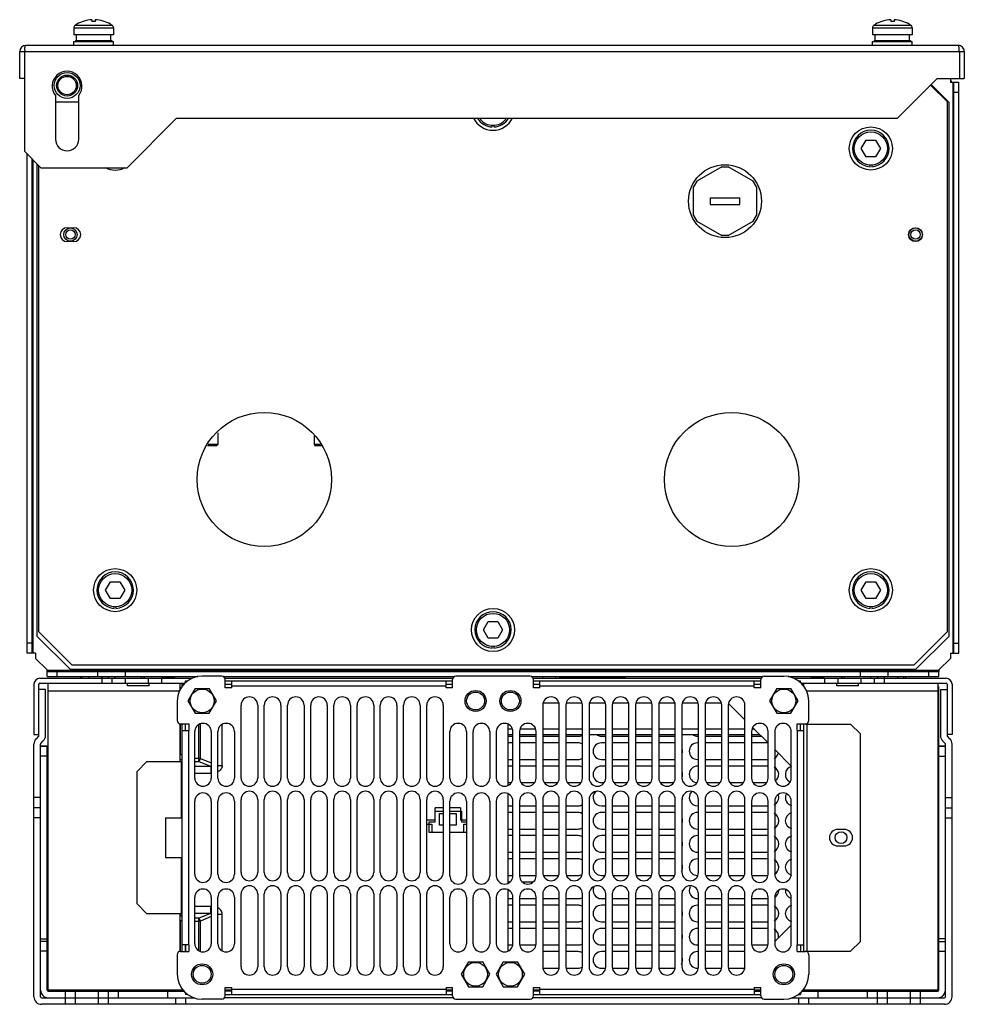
# Model space of a CAD drawing. Header units: millimetres. Extents: x 40 to 325, y 101 to 398.
import ezdxf

# ---------------------------------------------------------------- set-up
doc = ezdxf.new("R2010")
doc.units = ezdxf.units.MM
doc.header["$LTSCALE"] = 32.711303
doc.layers.get('0').update_dxf_attribs({"linetype": 'CONTINUOUS'})

msp = doc.modelspace()

# ---------------------------------------------------------------- linework, layer by layer
at = {"color": 7, "linetype": 'Continuous'}
for p, q in [((55.82, 395.47), (55.82, 393.39)), ((55.82, 395.47), (67.82, 395.47)), ((56.26, 396.3), (67.37, 396.3)), ((56.7, 396.58), (56.73, 396.58)), ((61.32, 397.96), (61.32, 397.38)), ((62.31, 397.96), (62.31, 397.38)), ((66.9, 396.58), (66.94, 396.58)), ((67.82, 395.47), (67.82, 393.39)), ((296.82, 395.47), (296.82, 393.39)), ((296.82, 395.47), (308.82, 395.47)), ((297.26, 396.3), (308.37, 396.3)), ((297.7, 396.58), (297.73, 396.58)), ((302.32, 397.96), (302.32, 397.38)), ((303.31, 397.96), (303.31, 397.38)), ((307.9, 396.58), (307.94, 396.58)), ((308.82, 395.47), (308.82, 393.39)), ((67.82, 393.39), (55.82, 393.39)), ((56.62, 391.69), (56.62, 393.39)), ((67.01, 391.69), (67.01, 393.39)), ((308.82, 393.39), (296.82, 393.39)), ((297.62, 391.69), (297.62, 393.39)), ((308.01, 391.69), (308.01, 393.39)), ((322.72, 390.19), (41.32, 390.19)), ((55.82, 390.19), (55.82, 391.39)), ((55.82, 391.39), (67.82, 391.39)), ((56.32, 391.69), (56.32, 391.39)), ((56.32, 391.69), (67.32, 391.69)), ((67.32, 391.69), (67.32, 391.39)), ((67.82, 390.19), (67.82, 391.39)), ((296.82, 390.19), (296.82, 391.39)), ((296.82, 391.39), (308.82, 391.39)), ((297.32, 391.69), (297.32, 391.39)), ((297.32, 391.69), (308.32, 391.69)), ((308.32, 391.69), (308.32, 391.39)), ((308.82, 390.19), (308.82, 391.39)), ((39.52, 380.19), (39.52, 388.39)), ((39.52, 388.39), (324.52, 388.39)), ((41.02, 358.19), (41.02, 388.39)), ((323.02, 388.39), (323.02, 380.19)), ((324.52, 388.39), (324.52, 380.19)), ((41.02, 380.19), (39.52, 380.19)), ((304.32, 368.19), (316.32, 380.19)), ((319.32, 373.29), (314.37, 378.24)), ((319.82, 373.09), (314.52, 378.39)), ((316.32, 380.19), (324.52, 380.19)), ((320.32, 380.19), (320.32, 379.09)), ((320.32, 379.09), (322.82, 379.09)), ((321.02, 379.09), (321.02, 206.79)), ((321.32, 206.79), (321.32, 379.09)), ((322.82, 206.79), (322.82, 379.09)), ((50.32, 375.06), (50.32, 361.89)), ((57.32, 361.89), (57.32, 375.06)), ((321.32, 376.09), (322.82, 376.09)), ((57.32, 373.09), (50.32, 373.09)), ((319.32, 373.29), (319.32, 213.19)), ((319.82, 373.09), (319.82, 211.79)), ((71.82, 353.19), (86.82, 368.19)), ((86.82, 368.19), (304.32, 368.19)), ((182.07, 365.6), (182.07, 366.1)), ((182.57, 366.1), (182.57, 365.6)), ((293.43, 359.09), (294.87, 361.59)), ((294.87, 361.59), (297.76, 361.59)), ((297.76, 361.59), (299.2, 359.09)), ((41.02, 358.19), (46.02, 353.19)), ((41.82, 206.79), (41.82, 357.39)), ((294.87, 356.59), (293.43, 359.09)), ((299.2, 359.09), (297.76, 356.59)), ((43.32, 206.79), (43.32, 355.89)), ((43.62, 206.79), (43.62, 355.59)), ((44.82, 211.79), (44.82, 354.39)), ((45.32, 213.19), (45.32, 353.89)), ((297.76, 356.59), (294.87, 356.59)), ((296.07, 353.6), (296.07, 354.1)), ((296.57, 354.1), (296.57, 353.6)), ((71.82, 353.19), (46.02, 353.19)), ((251.34, 353.59), (243.8, 349.24)), ((251.34, 353.59), (253.3, 353.59)), ((260.84, 349.24), (253.3, 353.59)), ((243.8, 349.24), (242.82, 347.54)), ((261.82, 347.54), (260.84, 349.24)), ((242.82, 338.84), (242.82, 347.54)), ((261.82, 347.54), (261.82, 338.84)), ((247.85, 344.19), (247.85, 342.19)), ((247.85, 344.19), (256.79, 344.19)), ((247.85, 342.19), (256.79, 342.19)), ((256.79, 342.19), (256.79, 344.19)), ((242.82, 338.84), (243.8, 337.14)), ((260.84, 337.14), (261.82, 338.84)), ((243.8, 337.14), (251.34, 332.79)), ((253.3, 332.79), (260.84, 337.14)), ((53.82, 335.19), (55.82, 335.19)), ((55.82, 330.99), (53.82, 330.99)), ((253.3, 332.79), (251.34, 332.79)), ((99.32, 273.24), (99.32, 269.77)), ((128.32, 272.35), (128.32, 269.77)), ((98.94, 269.39), (96.18, 269.39)), ((99.32, 269.77), (96.35, 269.77)), ((99.32, 269.77), (98.94, 269.39)), ((128.32, 269.77), (128.7, 269.39)), ((130.28, 269.77), (128.32, 269.77)), ((130.45, 269.39), (128.7, 269.39)), ((65.43, 225.79), (66.87, 228.29)), ((66.87, 228.29), (69.76, 228.29)), ((69.76, 228.29), (71.2, 225.79)), ((293.43, 225.79), (294.87, 228.29)), ((294.87, 228.29), (297.76, 228.29)), ((297.76, 228.29), (299.2, 225.79)), ((66.87, 223.29), (65.43, 225.79)), ((69.76, 223.29), (66.87, 223.29)), ((71.2, 225.79), (69.76, 223.29)), ((294.87, 223.29), (293.43, 225.79)), ((297.76, 223.29), (294.87, 223.29)), ((299.2, 225.79), (297.76, 223.29)), ((68.07, 220.3), (68.07, 220.8)), ((68.57, 220.8), (68.57, 220.3)), ((296.07, 220.3), (296.07, 220.8)), ((296.57, 220.8), (296.57, 220.3)), ((179.43, 213.79), (180.87, 216.29)), ((180.87, 216.29), (183.76, 216.29)), ((183.76, 216.29), (185.2, 213.79)), ((44.82, 211.79), (54.82, 201.79)), ((45.32, 213.19), (55.32, 203.19)), ((180.87, 211.29), (179.43, 213.79)), ((183.76, 211.29), (180.87, 211.29)), ((185.2, 213.79), (183.76, 211.29)), ((309.32, 203.19), (319.32, 213.19)), ((309.82, 201.79), (319.82, 211.79)), ((43.32, 209.79), (41.82, 209.79)), ((182.07, 208.3), (182.07, 208.8)), ((182.57, 208.8), (182.57, 208.3)), ((321.32, 209.79), (322.82, 209.79)), ((44.32, 206.79), (41.82, 206.79)), ((44.32, 206.79), (44.32, 205.19)), ((44.32, 205.19), (47.82, 201.69)), ((316.82, 201.69), (320.32, 205.19)), ((320.32, 206.79), (322.82, 206.79)), ((320.32, 206.79), (320.32, 205.19)), ((309.32, 203.19), (55.32, 203.19)), ((45.62, 199.19), (91.57, 199.19)), ((47.82, 199.69), (47.82, 201.69)), ((316.82, 201.49), (47.82, 201.49)), ((47.82, 201.19), (316.82, 201.19)), ((47.82, 199.69), (93.22, 199.69)), ((50.82, 199.69), (50.82, 201.19)), ((309.82, 201.79), (54.82, 201.79)), ((57.82, 199.69), (57.82, 199.19)), ((58.41, 199.19), (58.23, 199.69)), ((60.32, 199.69), (60.32, 199.19)), ((63.12, 199.69), (63.12, 201.19)), ((64.32, 199.69), (64.32, 197.69)), ((66.23, 199.19), (66.41, 199.69)), ((67.32, 199.19), (67.32, 197.69)), ((68.41, 199.19), (68.23, 199.69)), ((71.32, 199.19), (71.32, 197.69)), ((71.42, 199.69), (71.42, 201.19)), ((76.23, 199.19), (76.41, 199.69)), ((76.81, 199.69), (77.26, 199.19)), ((78.32, 199.19), (78.32, 197.69)), ((86.32, 199.29), (82.32, 199.29)), ((82.32, 199.19), (82.32, 197.69)), ((86.32, 199.23), (86.32, 199.69)), ((100.5, 199.84), (94.57, 199.84)), ((100.86, 199.69), (170.78, 199.69)), ((101.5, 199.19), (170.14, 199.19)), ((193.5, 199.84), (171.14, 199.84)), ((193.86, 199.69), (263.78, 199.69)), ((194.5, 199.19), (263.14, 199.19)), ((197.23, 199.19), (197.41, 199.69)), ((201.23, 199.19), (201.41, 199.69)), ((202.32, 199.69), (202.32, 199.23)), ((222.32, 199.29), (202.32, 199.29)), ((222.32, 199.23), (222.32, 199.69)), ((264.14, 199.84), (270.07, 199.84)), ((271.42, 199.69), (316.82, 199.69)), ((273.07, 199.19), (319.02, 199.19)), ((278.32, 199.69), (278.32, 199.23)), ((282.32, 199.29), (278.32, 199.29)), ((282.32, 199.19), (282.32, 197.69)), ((286.32, 199.19), (286.32, 197.69)), ((287.83, 199.69), (287.37, 199.19)), ((288.41, 199.19), (288.23, 199.69)), ((293.22, 199.69), (293.22, 201.19)), ((293.32, 199.19), (293.32, 197.69)), ((296.23, 199.19), (296.41, 199.69)), ((297.32, 199.19), (297.32, 197.69)), ((298.41, 199.19), (298.23, 199.69)), ((300.32, 199.69), (300.32, 197.69)), ((301.52, 199.69), (301.52, 201.19)), ((304.32, 199.69), (304.32, 199.19)), ((306.23, 199.19), (306.41, 199.69)), ((306.82, 199.69), (306.82, 199.19)), ((313.82, 199.69), (313.82, 201.19)), ((316.82, 201.69), (316.82, 201.23)), ((316.82, 199.69), (316.82, 201.19)), ((43.82, 197.39), (43.82, 182.19)), ((45.32, 181.91), (45.32, 197.39)), ((45.62, 197.69), (89.31, 197.69)), ((48.12, 104.79), (48.12, 197.69)), ((72.02, 196.94), (72.02, 197.69)), ((78.62, 196.94), (72.02, 196.94)), ((78.62, 196.94), (78.62, 197.69)), ((87.82, 197.69), (87.82, 195.69)), ((88.52, 196.77), (88.52, 197.39)), ((89.02, 197.39), (88.52, 197.39)), ((89.52, 197.88), (89.52, 198.39)), ((89.52, 198.39), (90.18, 198.39)), ((101.5, 196.34), (101.5, 198.84)), ((101.5, 198.39), (170.14, 198.39)), ((101.5, 197.39), (103.5, 197.39)), ((103.5, 196.34), (101.5, 196.34)), ((103.5, 196.34), (103.5, 198.39)), ((103.5, 196.89), (168.14, 196.89)), ((168.14, 196.34), (168.14, 198.39)), ((168.14, 197.39), (170.14, 197.39)), ((170.14, 196.34), (168.14, 196.34)), ((170.14, 196.34), (170.14, 198.84)), ((194.5, 196.34), (194.5, 198.84)), ((194.5, 198.39), (263.14, 198.39)), ((194.5, 197.39), (196.5, 197.39)), ((196.5, 196.34), (194.5, 196.34)), ((196.5, 196.34), (196.5, 198.39)), ((196.5, 196.89), (261.14, 196.89)), ((261.14, 196.34), (261.14, 198.39)), ((261.14, 197.39), (263.14, 197.39)), ((263.14, 196.34), (261.14, 196.34)), ((263.14, 196.34), (263.14, 198.84)), ((274.46, 198.39), (275.12, 198.39)), ((275.12, 197.88), (275.12, 198.39)), ((275.32, 197.69), (319.02, 197.69)), ((275.61, 197.39), (276.12, 197.39)), ((276.12, 196.77), (276.12, 197.39)), ((286.02, 196.94), (286.02, 197.69)), ((292.62, 196.94), (286.02, 196.94)), ((292.62, 196.94), (292.62, 197.69)), ((316.52, 197.69), (316.52, 104.83)), ((316.52, 196.69), (316.73, 196.69)), ((316.73, 196.69), (316.73, 178.79)), ((319.32, 197.39), (319.32, 181.91)), ((320.82, 197.39), (320.82, 182.19)), ((47.32, 195.79), (45.32, 195.79)), ((47.32, 181.91), (47.32, 195.79)), ((48.12, 195.39), (87.73, 195.39)), ((92.41, 196.08), (90.26, 192.34)), ((92.41, 196.08), (96.72, 196.08)), ((98.88, 192.34), (96.72, 196.08)), ((267.91, 196.08), (265.76, 192.34)), ((267.91, 196.08), (272.22, 196.08)), ((274.38, 192.34), (272.22, 196.08)), ((276.91, 195.39), (316.52, 195.39)), ((317.32, 195.79), (319.32, 195.79)), ((317.32, 195.79), (317.32, 181.91)), ((87.07, 192.34), (87.07, 186.41)), ((90.26, 192.34), (92.41, 188.61)), ((96.72, 188.61), (98.88, 192.34)), ((106.32, 169.09), (106.32, 191.09)), ((111.32, 191.09), (111.32, 169.09)), ((113.32, 169.09), (113.32, 191.09)), ((118.32, 191.09), (118.32, 169.09)), ((120.32, 169.09), (120.32, 191.09)), ((125.32, 191.09), (125.32, 169.09)), ((127.32, 169.09), (127.32, 191.09)), ((132.32, 191.09), (132.32, 169.09)), ((134.32, 169.09), (134.32, 191.09)), ((139.32, 191.09), (139.32, 169.09)), ((141.32, 169.09), (141.32, 191.09)), ((146.32, 191.09), (146.32, 169.09)), ((148.32, 169.09), (148.32, 191.09)), ((153.32, 191.09), (153.32, 169.09)), ((155.32, 169.09), (155.32, 191.09)), ((160.32, 191.09), (160.32, 169.09)), ((162.32, 169.09), (162.32, 191.09)), ((167.32, 191.09), (167.32, 169.09)), ((197.32, 191.09), (197.32, 169.09)), ((202.12, 191.69), (197.51, 191.69)), ((202.32, 169.09), (202.32, 191.09)), ((204.32, 191.09), (204.32, 169.09)), ((209.12, 191.69), (204.51, 191.69)), ((209.32, 169.09), (209.32, 191.09)), ((211.32, 191.09), (211.32, 169.09)), ((216.12, 191.69), (211.51, 191.69)), ((216.32, 169.09), (216.32, 191.09)), ((218.32, 191.09), (218.32, 169.09)), ((223.12, 191.69), (218.51, 191.69)), ((223.32, 169.09), (223.32, 191.09)), ((225.32, 191.09), (225.32, 169.09)), ((230.12, 191.69), (225.51, 191.69)), ((230.32, 169.09), (230.32, 191.09)), ((232.32, 191.09), (232.32, 169.09)), ((237.12, 191.69), (232.51, 191.69)), ((237.32, 169.09), (237.32, 191.09)), ((239.32, 191.09), (239.32, 169.09)), ((244.12, 191.69), (239.51, 191.69)), ((244.32, 169.09), (244.32, 191.09)), ((246.32, 191.09), (246.32, 169.09)), ((251.12, 191.69), (246.51, 191.69)), ((251.32, 169.09), (251.32, 191.09)), ((253.32, 191.09), (253.32, 169.09)), ((253.46, 191.52), (258.32, 186.66)), ((258.32, 169.09), (258.32, 191.09)), ((265.76, 192.34), (267.91, 188.61)), ((272.22, 188.61), (274.38, 192.34)), ((277.57, 186.41), (277.57, 192.34)), ((92.41, 188.61), (96.72, 188.61)), ((267.91, 188.61), (272.22, 188.61)), ((87.82, 185.41), (87.82, 174.09)), ((87.93, 185.41), (87.93, 176.09)), ((88.07, 185.41), (90.57, 185.41)), ((88.52, 116.77), (88.52, 185.41)), ((89.52, 183.41), (89.52, 185.41)), ((89.57, 183.41), (89.57, 185.41)), ((90.57, 185.41), (90.57, 183.41)), ((93.48, 185.06), (93.48, 174.1)), ((94.08, 174.98), (94.08, 185.47)), ((100.58, 172.85), (100.58, 185.14)), ((186.82, 185.3), (186.82, 166.88)), ((260.7, 184.27), (265.32, 179.66)), ((274.07, 185.41), (276.57, 185.41)), ((274.07, 183.41), (274.07, 185.41)), ((275.12, 183.41), (275.12, 185.41)), ((276.12, 116.77), (276.12, 185.41)), ((276.57, 185.39), (290.22, 185.39)), ((277.12, 116.79), (277.12, 185.39)), ((293.22, 182.39), (290.22, 185.39)), ((43.82, 182.19), (45.32, 182.19)), ((45.23, 181.7), (44.49, 180.96)), ((88.52, 183.41), (90.57, 183.41)), ((90.52, 118.77), (90.52, 183.41)), ((92.32, 169.09), (92.32, 183.09)), ((97.32, 183.09), (97.32, 169.09)), ((99.32, 169.09), (99.32, 183.09)), ((104.32, 183.09), (104.32, 169.09)), ((169.32, 169.09), (169.32, 183.09)), ((174.32, 183.09), (174.32, 169.09)), ((176.32, 169.09), (176.32, 183.09)), ((181.32, 183.09), (181.32, 169.09)), ((183.32, 183.09), (183.32, 169.09)), ((188.09, 183.79), (186.82, 183.79)), ((186.82, 182.19), (188.32, 182.19)), ((186.82, 181.69), (188.32, 181.69)), ((188.32, 169.09), (188.32, 183.09)), ((190.32, 183.09), (190.32, 169.09)), ((190.32, 182.19), (195.32, 182.19)), ((190.32, 181.69), (195.32, 181.69)), ((195.09, 183.79), (190.55, 183.79)), ((195.32, 169.09), (195.32, 183.09)), ((202.32, 183.79), (197.32, 183.79)), ((197.32, 182.19), (202.32, 182.19)), ((197.32, 181.69), (202.32, 181.69)), ((209.32, 183.79), (204.32, 183.79)), ((204.32, 182.19), (209.32, 182.19)), ((204.32, 181.69), (208.02, 181.69)), ((216.32, 183.79), (211.32, 183.79)), ((211.32, 182.19), (216.32, 182.19)), ((215.02, 181.69), (216.32, 181.69)), ((223.32, 183.79), (218.32, 183.79)), ((218.32, 182.19), (223.32, 182.19)), ((218.32, 181.69), (223.32, 181.69)), ((230.32, 183.79), (225.32, 183.79)), ((225.32, 182.19), (230.32, 182.19)), ((225.32, 181.69), (230.32, 181.69)), ((237.32, 183.79), (232.32, 183.79)), ((232.32, 182.19), (237.32, 182.19)), ((232.32, 181.69), (237.02, 181.69)), ((244.32, 183.79), (239.32, 183.79)), ((239.32, 182.19), (244.32, 182.19)), ((244.02, 181.69), (244.32, 181.69)), ((251.32, 183.79), (246.32, 183.79)), ((246.32, 182.19), (251.32, 182.19)), ((246.32, 181.69), (251.32, 181.69)), ((258.32, 183.79), (253.32, 183.79)), ((253.32, 182.19), (258.32, 182.19)), ((253.32, 181.69), (258.32, 181.69)), ((260.32, 183.09), (260.32, 169.09)), ((260.32, 182.19), (262.79, 182.19)), ((260.32, 181.69), (263.29, 181.69)), ((261.19, 183.79), (260.55, 183.79)), ((265.32, 169.09), (265.32, 183.09)), ((267.32, 183.09), (267.32, 169.09)), ((272.32, 169.09), (272.32, 183.09)), ((274.07, 183.41), (276.12, 183.41)), ((274.12, 183.41), (274.12, 118.77)), ((293.22, 119.79), (293.22, 182.39)), ((320.82, 182.19), (319.32, 182.19)), ((320.14, 180.96), (319.41, 181.7)), ((43.82, 103.09), (43.82, 179.34)), ((45.82, 103.09), (45.82, 179.34)), ((45.82, 178.79), (48.12, 178.79)), ((45.82, 178.69), (48.12, 178.69)), ((45.91, 179.55), (46.64, 180.29)), ((47.82, 105.09), (47.82, 178.69)), ((188.32, 179.69), (186.82, 179.69)), ((195.32, 179.69), (190.32, 179.69)), ((202.32, 179.69), (197.32, 179.69)), ((208.02, 179.69), (204.32, 179.69)), ((216.32, 179.69), (215.02, 179.69)), ((223.32, 179.69), (218.32, 179.69)), ((230.32, 179.69), (225.32, 179.69)), ((237.02, 179.69), (232.32, 179.69)), ((244.32, 179.69), (244.02, 179.69)), ((251.32, 179.69), (246.32, 179.69)), ((258.32, 179.69), (253.32, 179.69)), ((265.29, 179.69), (260.32, 179.69)), ((316.52, 178.69), (318.82, 178.69)), ((316.73, 178.79), (318.82, 178.79)), ((316.82, 105.09), (316.82, 178.69)), ((317.99, 180.29), (318.73, 179.55)), ((318.14, 178.79), (318.14, 178.69)), ((318.82, 103.09), (318.82, 179.34)), ((320.82, 103.09), (320.82, 179.34)), ((47.82, 175.69), (45.82, 175.69)), ((88.52, 176.09), (87.82, 176.09)), ((267.32, 177.66), (272.32, 172.66)), ((316.82, 175.69), (318.82, 175.69)), ((77.92, 174.09), (74.92, 171.09)), ((77.92, 174.09), (88.52, 174.09)), ((87.82, 174.69), (88.52, 174.69)), ((88.22, 174.09), (88.22, 157.09)), ((94.08, 174.98), (92.32, 174.98)), ((92.32, 174.1), (93.48, 174.1)), ((97.22, 172.55), (92.32, 172.55)), ((97.22, 172.55), (93.48, 174.1)), ((94.08, 174.98), (97.32, 173.63)), ((97.22, 172.55), (97.22, 170.54)), ((99.32, 172.85), (100.58, 172.85)), ((186.82, 174.69), (188.32, 174.69)), ((188.32, 172.69), (186.82, 172.69)), ((190.32, 174.69), (195.32, 174.69)), ((195.32, 172.69), (190.32, 172.69)), ((197.32, 174.69), (202.32, 174.69)), ((202.32, 172.69), (197.32, 172.69)), ((204.32, 174.69), (208.02, 174.69)), ((208.02, 172.69), (204.32, 172.69)), ((215.02, 174.69), (216.32, 174.69)), ((216.32, 172.69), (215.02, 172.69)), ((218.32, 174.69), (223.32, 174.69)), ((223.32, 172.69), (218.32, 172.69)), ((225.32, 174.69), (230.32, 174.69)), ((230.32, 172.69), (225.32, 172.69)), ((232.32, 174.69), (237.02, 174.69)), ((237.02, 172.69), (232.32, 172.69)), ((244.02, 174.69), (244.32, 174.69)), ((244.32, 172.69), (244.02, 172.69)), ((246.32, 174.69), (251.32, 174.69)), ((251.32, 172.69), (246.32, 172.69)), ((253.32, 174.69), (258.32, 174.69)), ((258.32, 172.69), (253.32, 172.69)), ((260.32, 174.69), (265.32, 174.69)), ((265.32, 172.69), (260.32, 172.69)), ((74.92, 131.09), (74.92, 171.09)), ((92.32, 170.54), (97.22, 170.54)), ((186.82, 167.69), (187.86, 167.69)), ((190.78, 167.69), (194.86, 167.69)), ((197.78, 167.69), (201.86, 167.69)), ((204.78, 167.69), (208.02, 167.69)), ((215.02, 167.69), (215.86, 167.69)), ((218.78, 167.69), (222.86, 167.69)), ((225.78, 167.69), (229.86, 167.69)), ((232.78, 167.69), (236.86, 167.69)), ((246.78, 167.69), (250.86, 167.69)), ((253.78, 167.69), (257.86, 167.69)), ((260.78, 167.69), (264.86, 167.69)), ((186.82, 164.3), (186.82, 137.37)), ((45.82, 163.24), (43.82, 163.24)), ((92.32, 140.09), (92.32, 162.09)), ((97.32, 162.09), (97.32, 140.09)), ((99.32, 140.09), (99.32, 162.09)), ((104.32, 162.09), (104.32, 140.09)), ((106.32, 140.59), (106.32, 162.59)), ((111.32, 162.59), (111.32, 140.59)), ((113.32, 140.59), (113.32, 162.59)), ((118.32, 162.59), (118.32, 140.59)), ((120.32, 140.59), (120.32, 162.59)), ((125.32, 162.59), (125.32, 140.59)), ((127.32, 140.59), (127.32, 162.59)), ((132.32, 162.59), (132.32, 140.59)), ((134.32, 140.59), (134.32, 162.59)), ((139.32, 162.59), (139.32, 140.59)), ((141.32, 140.59), (141.32, 162.59)), ((146.32, 162.59), (146.32, 140.59)), ((148.32, 140.59), (148.32, 162.59)), ((153.32, 162.59), (153.32, 140.59)), ((155.32, 140.59), (155.32, 162.59)), ((160.32, 162.59), (160.32, 140.59)), ((162.32, 140.59), (162.32, 162.59)), ((167.32, 162.59), (167.32, 140.59)), ((169.32, 139.59), (169.32, 162.09)), ((174.32, 162.09), (174.32, 139.59)), ((176.32, 139.59), (176.32, 162.09)), ((181.32, 162.09), (181.32, 139.59)), ((183.32, 162.09), (183.32, 139.59)), ((186.82, 160.69), (188.32, 160.69)), ((188.32, 139.59), (188.32, 162.09)), ((190.32, 162.09), (190.32, 139.59)), ((190.32, 160.69), (195.32, 160.69)), ((195.32, 139.59), (195.32, 162.09)), ((197.32, 162.59), (197.32, 140.59)), ((197.32, 160.69), (202.32, 160.69)), ((202.32, 140.59), (202.32, 162.59)), ((204.32, 162.59), (204.32, 140.59)), ((204.32, 160.69), (208.02, 160.69)), ((209.32, 140.59), (209.32, 162.59)), ((211.32, 162.59), (211.32, 140.59)), ((215.02, 160.69), (216.32, 160.69)), ((216.32, 140.59), (216.32, 162.59)), ((218.32, 162.59), (218.32, 140.59)), ((218.32, 160.69), (223.32, 160.69)), ((223.32, 140.59), (223.32, 162.59)), ((225.32, 162.59), (225.32, 140.59)), ((225.32, 160.69), (230.32, 160.69)), ((230.32, 140.59), (230.32, 162.59)), ((232.32, 162.59), (232.32, 140.59)), ((232.32, 160.69), (237.02, 160.69)), ((237.32, 140.59), (237.32, 162.59)), ((239.32, 162.59), (239.32, 140.59)), ((244.02, 160.69), (244.32, 160.69)), ((244.32, 140.59), (244.32, 162.59)), ((246.32, 162.59), (246.32, 140.59)), ((246.32, 160.69), (251.32, 160.69)), ((251.32, 140.59), (251.32, 162.59)), ((253.32, 162.59), (253.32, 140.59)), ((253.32, 160.69), (258.32, 160.69)), ((258.32, 140.59), (258.32, 162.59)), ((260.32, 162.09), (260.32, 140.09)), ((260.32, 160.69), (265.32, 160.69)), ((265.32, 140.09), (265.32, 162.09)), ((267.32, 162.09), (267.32, 140.09)), ((272.32, 140.09), (272.32, 162.09)), ((318.82, 163.24), (320.82, 163.24)), ((45.82, 160.1), (43.82, 160.1)), ((167.32, 160.09), (164.87, 160.09)), ((164.87, 155.89), (164.87, 160.09)), ((164.87, 159.09), (167.32, 159.09)), ((166.17, 158.34), (167.32, 158.34)), ((166.17, 154.84), (166.17, 158.34)), ((172.47, 160.09), (169.32, 160.09)), ((169.32, 159.09), (172.77, 159.09)), ((169.32, 158.34), (171.17, 158.34)), ((171.17, 158.34), (171.17, 154.84)), ((172.47, 160.09), (172.47, 156.39)), ((172.77, 159.09), (172.77, 155.89)), ((188.32, 158.69), (186.82, 158.69)), ((195.32, 158.69), (190.32, 158.69)), ((202.32, 158.69), (197.32, 158.69)), ((208.02, 158.69), (204.32, 158.69)), ((216.32, 158.69), (215.02, 158.69)), ((223.32, 158.69), (218.32, 158.69)), ((230.32, 158.69), (225.32, 158.69)), ((237.02, 158.69), (232.32, 158.69)), ((244.32, 158.69), (244.02, 158.69)), ((251.32, 158.69), (246.32, 158.69)), ((258.32, 158.69), (253.32, 158.69)), ((265.32, 158.69), (260.32, 158.69)), ((318.82, 160.1), (320.82, 160.1)), ((45.82, 157.1), (43.82, 157.1)), ((83.52, 157.09), (83.52, 145.09)), ((83.52, 157.09), (88.52, 157.09)), ((164.87, 156.39), (162.32, 156.39)), ((162.32, 155.19), (163.82, 155.19)), ((163.02, 155.89), (164.87, 155.89)), ((163.02, 152.69), (163.02, 155.89)), ((163.82, 155.19), (163.82, 152.69)), ((167.32, 154.84), (166.17, 154.84)), ((171.17, 154.84), (169.32, 154.84)), ((174.32, 156.39), (172.47, 156.39)), ((172.77, 155.89), (174.32, 155.89)), ((173.52, 155.19), (174.32, 155.19)), ((173.52, 152.69), (173.52, 155.19)), ((318.82, 157.1), (320.82, 157.1)), ((167.32, 152.69), (163.02, 152.69)), ((174.32, 152.69), (169.32, 152.69)), ((186.82, 153.69), (188.32, 153.69)), ((188.32, 151.69), (186.82, 151.69)), ((190.32, 153.69), (195.32, 153.69)), ((195.32, 151.69), (190.32, 151.69)), ((197.32, 153.69), (202.32, 153.69)), ((202.32, 151.69), (197.32, 151.69)), ((204.32, 153.69), (208.02, 153.69)), ((208.02, 151.69), (204.32, 151.69)), ((215.02, 153.69), (216.32, 153.69)), ((216.32, 151.69), (215.02, 151.69)), ((218.32, 153.69), (223.32, 153.69)), ((223.32, 151.69), (218.32, 151.69)), ((225.32, 153.69), (230.32, 153.69)), ((230.32, 151.69), (225.32, 151.69)), ((232.32, 153.69), (237.02, 153.69)), ((237.02, 151.69), (232.32, 151.69)), ((244.02, 153.69), (244.32, 153.69)), ((244.32, 151.69), (244.02, 151.69)), ((246.32, 153.69), (251.32, 153.69)), ((251.32, 151.69), (246.32, 151.69)), ((253.32, 153.69), (258.32, 153.69)), ((258.32, 151.69), (253.32, 151.69)), ((260.32, 153.69), (265.32, 153.69)), ((265.32, 151.69), (260.32, 151.69)), ((288.32, 153.59), (286.32, 153.59)), ((286.32, 148.59), (288.32, 148.59)), ((186.82, 146.69), (188.32, 146.69)), ((190.32, 146.69), (195.32, 146.69)), ((197.32, 146.69), (202.32, 146.69)), ((204.32, 146.69), (208.02, 146.69)), ((215.02, 146.69), (216.32, 146.69)), ((218.32, 146.69), (223.32, 146.69)), ((225.32, 146.69), (230.32, 146.69)), ((232.32, 146.69), (237.02, 146.69)), ((244.02, 146.69), (244.32, 146.69)), ((246.32, 146.69), (251.32, 146.69)), ((253.32, 146.69), (258.32, 146.69)), ((260.32, 146.69), (265.32, 146.69)), ((83.52, 145.09), (88.52, 145.09)), ((88.22, 145.09), (88.22, 128.09)), ((188.32, 144.69), (186.82, 144.69)), ((195.32, 144.69), (190.32, 144.69)), ((202.32, 144.69), (197.32, 144.69)), ((208.02, 144.69), (204.32, 144.69)), ((216.32, 144.69), (215.02, 144.69)), ((223.32, 144.69), (218.32, 144.69)), ((230.32, 144.69), (225.32, 144.69)), ((237.02, 144.69), (232.32, 144.69)), ((244.32, 144.69), (244.02, 144.69)), ((251.32, 144.69), (246.32, 144.69)), ((258.32, 144.69), (253.32, 144.69)), ((265.32, 144.69), (260.32, 144.69)), ((186.82, 139.69), (188.32, 139.69)), ((190.32, 139.69), (195.32, 139.69)), ((197.61, 139.69), (202.02, 139.69)), ((204.61, 139.69), (208.02, 139.69)), ((215.02, 139.69), (216.02, 139.69)), ((218.61, 139.69), (223.02, 139.69)), ((225.61, 139.69), (230.02, 139.69)), ((232.61, 139.69), (237.02, 139.69)), ((246.61, 139.69), (251.02, 139.69)), ((253.61, 139.69), (258.02, 139.69)), ((260.45, 139.69), (265.19, 139.69)), ((187.25, 137.69), (186.82, 137.69)), ((194.25, 137.69), (191.39, 137.69)), ((106.32, 112.09), (106.32, 134.09)), ((111.32, 134.09), (111.32, 112.09)), ((113.32, 112.09), (113.32, 134.09)), ((118.32, 134.09), (118.32, 112.09)), ((120.32, 112.09), (120.32, 134.09)), ((125.32, 134.09), (125.32, 112.09)), ((127.32, 112.09), (127.32, 134.09)), ((132.32, 134.09), (132.32, 112.09)), ((134.32, 112.09), (134.32, 134.09)), ((139.32, 134.09), (139.32, 112.09)), ((141.32, 112.09), (141.32, 134.09)), ((146.32, 134.09), (146.32, 112.09)), ((148.32, 112.09), (148.32, 134.09)), ((153.32, 134.09), (153.32, 112.09)), ((155.32, 112.09), (155.32, 134.09)), ((160.32, 134.09), (160.32, 112.09)), ((162.32, 112.09), (162.32, 134.09)), ((167.32, 134.09), (167.32, 112.09)), ((186.82, 135.3), (186.82, 116.87)), ((197.32, 134.09), (197.32, 112.09)), ((202.32, 112.09), (202.32, 134.09)), ((204.32, 134.09), (204.32, 112.09)), ((209.32, 112.09), (209.32, 134.09)), ((211.32, 134.09), (211.32, 112.09)), ((216.32, 112.09), (216.32, 134.09)), ((218.32, 134.09), (218.32, 112.09)), ((223.32, 112.09), (223.32, 134.09)), ((225.32, 134.09), (225.32, 112.09)), ((230.32, 112.09), (230.32, 134.09)), ((232.32, 134.09), (232.32, 112.09)), ((237.32, 112.09), (237.32, 134.09)), ((239.32, 134.09), (239.32, 112.09)), ((244.32, 112.09), (244.32, 134.09)), ((246.32, 134.09), (246.32, 112.09)), ((251.32, 112.09), (251.32, 134.09)), ((253.32, 134.09), (253.32, 112.09)), ((258.32, 112.09), (258.32, 134.09)), ((74.92, 131.09), (77.92, 128.09)), ((92.32, 119.09), (92.32, 133.09)), ((97.32, 133.09), (97.32, 119.09)), ((99.32, 119.09), (99.32, 133.09)), ((104.32, 133.09), (104.32, 119.09)), ((169.32, 119.09), (169.32, 133.09)), ((174.32, 133.09), (174.32, 119.09)), ((176.32, 119.09), (176.32, 133.09)), ((181.32, 133.09), (181.32, 119.09)), ((183.32, 133.09), (183.32, 119.09)), ((186.82, 132.69), (188.32, 132.69)), ((188.32, 119.09), (188.32, 133.09)), ((190.32, 133.09), (190.32, 119.09)), ((190.32, 132.69), (195.32, 132.69)), ((195.32, 119.09), (195.32, 133.09)), ((197.32, 132.69), (202.32, 132.69)), ((204.32, 132.69), (208.02, 132.69)), ((215.02, 132.69), (216.32, 132.69)), ((218.32, 132.69), (223.32, 132.69)), ((225.32, 132.69), (230.32, 132.69)), ((232.32, 132.69), (237.02, 132.69)), ((244.02, 132.69), (244.32, 132.69)), ((246.32, 132.69), (251.32, 132.69)), ((253.32, 132.69), (258.32, 132.69)), ((260.32, 133.09), (260.32, 119.09)), ((260.32, 132.69), (265.32, 132.69)), ((265.32, 119.09), (265.32, 133.09)), ((267.32, 133.09), (267.32, 119.09)), ((272.32, 119.09), (272.32, 133.09)), ((88.52, 128.09), (77.92, 128.09)), ((87.82, 128.09), (87.82, 116.77)), ((87.82, 127.88), (88.52, 127.32)), ((97.22, 130.34), (92.32, 130.34)), ((92.32, 128.33), (97.22, 128.33)), ((93.48, 126.78), (97.22, 128.33)), ((97.22, 128.33), (97.22, 130.34)), ((99.32, 128.04), (100.58, 128.04)), ((100.58, 117.05), (100.58, 128.04)), ((188.32, 130.69), (186.82, 130.69)), ((195.32, 130.69), (190.32, 130.69)), ((202.32, 130.69), (197.32, 130.69)), ((208.02, 130.69), (204.32, 130.69)), ((216.32, 130.69), (215.02, 130.69)), ((223.32, 130.69), (218.32, 130.69)), ((230.32, 130.69), (225.32, 130.69)), ((237.02, 130.69), (232.32, 130.69)), ((244.32, 130.69), (244.02, 130.69)), ((251.32, 130.69), (246.32, 130.69)), ((258.32, 130.69), (253.32, 130.69)), ((265.32, 130.69), (260.32, 130.69)), ((87.82, 126.09), (88.52, 126.09)), ((87.93, 126.09), (87.93, 116.77)), ((93.48, 126.78), (92.32, 126.78)), ((92.32, 125.9), (94.08, 125.9)), ((93.48, 126.78), (93.48, 117.12)), ((97.32, 127.25), (94.08, 125.9)), ((94.08, 116.71), (94.08, 125.9)), ((186.82, 125.69), (188.32, 125.69)), ((190.32, 125.69), (195.32, 125.69)), ((197.32, 125.69), (202.32, 125.69)), ((204.32, 125.69), (208.02, 125.69)), ((215.02, 125.69), (216.32, 125.69)), ((218.32, 125.69), (223.32, 125.69)), ((225.32, 125.69), (230.32, 125.69)), ((232.32, 125.69), (237.02, 125.69)), ((244.02, 125.69), (244.32, 125.69)), ((246.32, 125.69), (251.32, 125.69)), ((253.32, 125.69), (258.32, 125.69)), ((260.32, 125.69), (265.32, 125.69)), ((188.32, 123.69), (186.82, 123.69)), ((195.32, 123.69), (190.32, 123.69)), ((202.32, 123.69), (197.32, 123.69)), ((208.02, 123.69), (204.32, 123.69)), ((216.32, 123.69), (215.02, 123.69)), ((223.32, 123.69), (218.32, 123.69)), ((230.32, 123.69), (225.32, 123.69)), ((237.02, 123.69), (232.32, 123.69)), ((244.32, 123.69), (244.02, 123.69)), ((251.32, 123.69), (246.32, 123.69)), ((258.32, 123.69), (253.32, 123.69)), ((265.32, 123.69), (260.32, 123.69)), ((272.32, 124.72), (267.32, 119.72)), ((45.82, 120.58), (47.82, 120.58)), ((47.82, 119.79), (45.82, 119.79)), ((290.22, 116.79), (293.22, 119.79)), ((318.82, 120.58), (316.82, 120.58)), ((316.82, 119.79), (318.82, 119.79)), ((47.82, 116.79), (45.82, 116.79)), ((88.07, 116.77), (90.57, 116.77)), ((90.57, 118.77), (88.52, 118.77)), ((89.52, 118.77), (89.52, 116.77)), ((89.52, 118.69), (89.57, 118.69)), ((89.57, 116.77), (89.57, 118.77)), ((90.57, 118.77), (90.57, 116.77)), ((186.82, 118.69), (188.19, 118.69)), ((190.45, 118.69), (195.19, 118.69)), ((197.32, 118.69), (202.32, 118.69)), ((202.32, 116.69), (197.32, 116.69)), ((204.32, 118.69), (208.02, 118.69)), ((208.02, 116.69), (204.32, 116.69)), ((215.02, 118.69), (216.32, 118.69)), ((216.32, 116.69), (215.02, 116.69)), ((218.32, 118.69), (223.32, 118.69)), ((223.32, 116.69), (218.32, 116.69)), ((225.32, 118.69), (230.32, 118.69)), ((230.32, 116.69), (225.32, 116.69)), ((232.32, 118.69), (237.02, 118.69)), ((237.02, 116.69), (232.32, 116.69)), ((244.02, 118.69), (244.32, 118.69)), ((244.32, 116.69), (244.02, 116.69)), ((246.32, 118.69), (251.32, 118.69)), ((251.32, 116.69), (246.32, 116.69)), ((253.32, 118.69), (258.32, 118.69)), ((258.32, 116.69), (253.32, 116.69)), ((260.45, 118.69), (265.19, 118.69)), ((274.07, 118.77), (276.12, 118.77)), ((274.07, 116.77), (274.07, 118.77)), ((274.07, 116.77), (276.57, 116.77)), ((275.12, 118.77), (275.12, 116.77)), ((276.41, 116.79), (290.22, 116.79)), ((316.82, 116.79), (318.82, 116.79)), ((87.07, 115.77), (87.07, 109.84)), ((174.91, 113.58), (172.76, 109.84)), ((174.91, 113.58), (179.22, 113.58)), ((181.38, 109.84), (179.22, 113.58)), ((185.41, 113.58), (183.26, 109.84)), ((185.41, 113.58), (189.72, 113.58)), ((191.88, 109.84), (189.72, 113.58)), ((277.57, 115.77), (277.57, 109.84)), ((197.45, 111.69), (202.19, 111.69)), ((204.45, 111.69), (208.02, 111.69)), ((215.02, 111.69), (216.19, 111.69)), ((218.45, 111.69), (223.19, 111.69)), ((225.45, 111.69), (230.19, 111.69)), ((232.45, 111.69), (237.02, 111.69)), ((244.02, 111.69), (244.19, 111.69)), ((246.45, 111.69), (251.19, 111.69)), ((253.45, 111.69), (258.19, 111.69)), ((172.76, 109.84), (174.91, 106.11)), ((179.22, 106.11), (181.38, 109.84)), ((183.26, 109.84), (185.41, 106.11)), ((189.72, 106.11), (191.88, 109.84)), ((88.52, 105.09), (47.82, 105.09)), ((48.12, 104.79), (89.02, 104.79)), ((53.32, 100.79), (53.32, 104.79)), ((56.32, 100.79), (56.32, 104.79)), ((63.32, 100.79), (63.32, 104.79)), ((66.32, 100.79), (66.32, 104.79)), ((69.32, 102.79), (69.32, 104.79)), ((84.24, 102.79), (84.24, 104.79)), ((88.52, 105.41), (88.52, 104.79)), ((89.52, 104.3), (89.52, 103.79)), ((101.5, 105.84), (103.5, 105.84)), ((101.5, 103.34), (101.5, 105.84)), ((103.5, 105.09), (101.5, 105.09)), ((103.5, 104.79), (101.5, 104.79)), ((103.5, 103.79), (103.5, 105.84)), ((168.14, 105.29), (103.5, 105.29)), ((168.14, 105.84), (170.14, 105.84)), ((168.14, 105.84), (168.14, 103.79)), ((170.14, 105.09), (168.14, 105.09)), ((170.14, 104.79), (168.14, 104.79)), ((170.14, 103.34), (170.14, 105.84)), ((174.91, 106.11), (179.22, 106.11)), ((185.41, 106.11), (189.72, 106.11)), ((194.5, 105.84), (196.5, 105.84)), ((194.5, 103.34), (194.5, 105.84)), ((196.5, 105.09), (194.5, 105.09)), ((196.5, 104.79), (194.5, 104.79)), ((196.5, 103.79), (196.5, 105.84)), ((261.14, 105.29), (196.5, 105.29)), ((261.14, 105.84), (263.14, 105.84)), ((261.14, 105.84), (261.14, 103.79)), ((263.14, 105.09), (261.14, 105.09)), ((261.14, 104.79), (263.14, 104.79)), ((263.14, 103.34), (263.14, 105.84)), ((275.12, 104.3), (275.12, 103.79)), ((275.61, 104.79), (316.52, 104.79)), ((276.12, 105.41), (276.12, 104.79)), ((316.82, 105.09), (276.12, 105.09)), ((280.4, 102.79), (280.4, 104.79)), ((295.32, 102.79), (295.32, 104.79)), ((298.32, 100.79), (298.32, 104.79)), ((301.32, 100.79), (301.32, 104.79)), ((308.32, 100.79), (308.32, 104.79)), ((311.32, 100.79), (311.32, 104.79)), ((46.12, 102.79), (92.15, 102.79)), ((86.62, 100.79), (86.62, 102.79)), ((90.18, 103.79), (89.52, 103.79)), ((89.62, 100.79), (89.62, 102.79)), ((100.5, 102.34), (94.57, 102.34)), ((170.37, 102.79), (101.27, 102.79)), ((101.5, 103.79), (170.14, 103.79)), ((171.14, 102.34), (193.5, 102.34)), ((263.37, 102.79), (194.27, 102.79)), ((194.5, 103.79), (263.14, 103.79)), ((264.14, 102.34), (270.07, 102.34)), ((272.49, 102.79), (318.52, 102.79)), ((274.46, 103.79), (275.12, 103.79)), ((274.62, 100.79), (274.62, 102.79)), ((277.62, 100.79), (277.62, 102.79)), ((318.52, 100.79), (46.12, 100.79))]:
    msp.add_line(p, q, dxfattribs=at)
for centre, radius in [((53.82, 378.09), 3.9), ((53.82, 378.09), 3.17), ((53.82, 378.09), 2.77), ((296.32, 359.09), 6.5), ((296.32, 359.09), 5), ((252.32, 343.19), 11), ((54.82, 333.09), 2), ((54.82, 333.09), 1.41), ((309.82, 333.09), 2.1), ((309.82, 333.09), 2), ((309.82, 333.09), 1.41), ((113.32, 259.19), 20.25), ((254.32, 259.19), 20.25), ((68.32, 225.79), 6.5), ((296.32, 225.79), 6.5), ((68.32, 225.79), 5), ((296.32, 225.79), 5), ((182.32, 213.79), 6.5), ((182.32, 213.79), 5), ((94.57, 192.34), 3.6), ((177.07, 192.34), 3.17), ((177.07, 192.34), 2.7), ((187.57, 192.34), 3.17), ((187.57, 192.34), 2.7), ((270.07, 192.34), 3.6), ((287.32, 151.09), 1.8), ((94.57, 109.84), 3.17), ((177.07, 109.84), 3.6), ((187.57, 109.84), 3.6), ((270.07, 109.84), 3.17), ((94.57, 109.84), 2.7), ((270.07, 109.84), 2.7)]:
    msp.add_circle(centre, radius, dxfattribs=at)
for centre, radius, start, end in [((56.82, 395.47), 1, 123.749, 180), ((61.82, 387.99), 10, 120.7955, 123.749), ((61.82, 387.99), 9.98, 92.8424, 120.6216), ((61.82, 387.99), 9.4, 86.9828, 93.0172), ((61.82, 387.99), 9.98, 59.3784, 87.1576), ((61.82, 387.99), 10, 56.251, 59.2045), ((66.82, 395.47), 1, 0, 56.251), ((297.82, 395.47), 1, 123.749, 180), ((302.82, 387.99), 10, 120.7955, 123.749), ((302.82, 387.99), 9.98, 92.8424, 120.6216), ((302.82, 387.99), 9.4, 86.9828, 93.0172), ((302.82, 387.99), 9.98, 59.3784, 87.1576), ((302.82, 387.99), 10, 56.251, 59.2045), ((307.82, 395.47), 1, 0, 56.251), ((41.32, 388.39), 1.8, 90, 180), ((322.72, 388.39), 1.8, 359.9999, 90), ((57.75, 388.19), 16.73, 178.1405, 179.2994), ((306.19, 388.18), 16.83, 0.7079, 1.8612), ((53.82, 377.89), 4.5, 321.0576, 218.9424), ((311.32, 377.59), 9.5, 9.6285, 11.7854), ((182.32, 371.09), 6.5, 205.6082, 334.3886), ((182.32, 371.09), 5.5, 212.033, 267.3947), ((182.32, 371.09), 5, 219.2351, 320.7709), ((182.32, 371.09), 5.5, 272.6053, 327.967), ((296.32, 359.09), 5.5, 272.6053, 267.3947), ((53.82, 361.89), 3.5, 180, 360), ((68.32, 359.09), 6.5, 242.9388, 297.0929), ((53.82, 333.09), 2.1, 90, 270), ((55.82, 333.09), 2.1, 270, 90), ((68.32, 225.79), 5.5, 272.6053, 267.3947), ((296.32, 225.79), 5.5, 272.6053, 267.3947), ((182.32, 213.79), 5.5, 272.6053, 267.3947), ((45.62, 197.39), 1.8, 90, 180), ((94.57, 192.34), 7.5, 90, 180), ((100.5, 198.84), 1, 0, 90), ((171.14, 198.84), 1, 90, 180), ((193.5, 198.84), 1, 0, 90), ((264.14, 198.84), 1, 90, 180), ((270.07, 192.34), 7.5, 0, 90), ((319.02, 197.39), 1.8, 0, 90), ((45.62, 197.39), 0.3, 90, 180), ((319.02, 197.39), 0.3, 0, 90), ((108.82, 191.09), 2.5, 0, 180), ((115.82, 191.09), 2.5, 0, 180), ((122.82, 191.09), 2.5, 0, 180), ((129.82, 191.09), 2.5, 0, 180), ((136.82, 191.09), 2.5, 0, 180), ((143.82, 191.09), 2.5, 0, 180), ((150.82, 191.09), 2.5, 0, 180), ((157.82, 191.09), 2.5, 0, 180), ((164.82, 191.09), 2.5, 0, 180), ((199.82, 191.09), 2.5, 0, 180), ((206.82, 191.09), 2.5, 0, 180), ((213.82, 191.09), 2.5, 0, 180), ((220.82, 191.09), 2.5, 0, 180), ((227.82, 191.09), 2.5, 0, 180), ((234.82, 191.09), 2.5, 0, 180), ((241.82, 191.09), 2.5, 0, 180), ((248.82, 191.09), 2.5, 0, 180), ((255.82, 191.09), 2.5, 0, 180), ((88.07, 186.41), 1, 180, 270), ((94.82, 183.09), 2.5, 0, 180), ((101.82, 183.09), 2.5, 0, 180), ((171.82, 183.09), 2.5, 0, 180), ((178.82, 183.09), 2.5, 0, 180), ((185.82, 183.09), 2.5, 0, 180), ((192.82, 183.09), 2.5, 0, 180), ((262.82, 183.09), 2.5, 0, 180), ((269.82, 183.09), 2.5, 0, 180), ((276.57, 186.41), 1, 270, 360), ((45.02, 181.91), 0.3, 315, 360), ((45.02, 181.91), 2.3, 315, 360), ((208.02, 184.19), 2.5, 270, 296.5689), ((215.02, 184.19), 2.5, 238.7477, 270), ((237.02, 184.19), 2.5, 270, 276.2582), ((244.02, 184.19), 2.5, 238.7477, 270), ((319.62, 181.91), 2.3, 180, 225), ((319.62, 181.91), 0.3, 180, 225), ((46.12, 179.34), 2.3, 135, 180), ((46.12, 179.34), 0.3, 135, 180), ((208.02, 177.19), 2.5, 63.4304, 90), ((215.02, 177.19), 2.5, 90, 270), ((237.02, 177.19), 2.5, 83.7414, 90), ((244.02, 177.19), 2.5, 90, 270), ((318.52, 179.34), 0.3, 0, 45), ((318.52, 179.34), 2.3, 0, 45), ((237.02, 177.19), 2.5, 347.3226, 12.6779), ((266.02, 177.19), 2.5, 296.5689, 348.59), ((99.7, 182.97), 10.71, 256.6401, 257.168), ((208.02, 177.19), 2.5, 270, 296.5689), ((208.02, 170.19), 2.5, 63.4304, 90), ((215.02, 170.19), 2.5, 90, 270), ((237.02, 177.19), 2.5, 270, 276.2582), ((237.02, 170.19), 2.5, 83.7414, 90), ((244.02, 170.19), 2.5, 90, 267.0099), ((266.02, 170.19), 2.5, 305.4864, 63.4304), ((273.02, 170.19), 2.5, 104.3926, 248.6243), ((97.22, 177.29), 6.75, 269.998, 270.8182), ((237.02, 170.19), 2.5, 338.4745, 12.6779), ((94.82, 169.09), 2.5, 180, 360), ((101.82, 169.09), 2.5, 180, 360), ((108.82, 169.09), 2.5, 180, 360), ((115.82, 169.09), 2.5, 180, 360), ((122.82, 169.09), 2.5, 180, 360), ((129.82, 169.09), 2.5, 180, 360), ((136.82, 169.09), 2.5, 180, 360), ((143.82, 169.09), 2.5, 180, 360), ((150.82, 169.09), 2.5, 180, 360), ((157.82, 169.09), 2.5, 180, 360), ((164.82, 169.09), 2.5, 180, 360), ((171.82, 169.09), 2.5, 180, 360), ((178.82, 169.09), 2.5, 180, 360), ((185.82, 169.09), 2.5, 180, 360), ((192.82, 169.09), 2.5, 180, 360), ((199.82, 169.09), 2.5, 180, 360), ((206.82, 169.09), 2.5, 180, 360), ((208.02, 170.19), 2.5, 270, 289.2748), ((213.82, 169.09), 2.5, 180, 360), ((220.82, 169.09), 2.5, 180, 360), ((227.82, 169.09), 2.5, 180, 360), ((234.82, 169.09), 2.5, 180, 360), ((241.82, 169.09), 2.5, 180, 360), ((248.82, 169.09), 2.5, 180, 360), ((255.82, 169.09), 2.5, 180, 360), ((262.82, 169.09), 2.5, 180, 360), ((269.82, 169.09), 2.5, 180, 360), ((94.82, 162.09), 2.5, 0, 180), ((101.82, 162.09), 2.5, 0, 180), ((108.82, 162.59), 2.5, 0, 180), ((115.82, 162.59), 2.5, 0, 180), ((122.82, 162.59), 2.5, 0, 180), ((129.82, 162.59), 2.5, 0, 180), ((136.82, 162.59), 2.5, 0, 180), ((143.82, 162.59), 2.5, 0, 180), ((150.82, 162.59), 2.5, 0, 180), ((157.82, 162.59), 2.5, 0, 180), ((164.82, 162.59), 2.5, 0, 180), ((171.82, 162.09), 2.5, 0, 180), ((178.82, 162.09), 2.5, 0, 180), ((185.82, 162.09), 2.5, 0, 180), ((192.82, 162.09), 2.5, 0, 180), ((199.82, 162.59), 2.5, 0, 180), ((206.82, 162.59), 2.5, 0, 180), ((213.82, 162.59), 2.5, 0, 180), ((215.02, 163.19), 2.5, 133.3648, 270), ((220.82, 162.59), 2.5, 0, 180), ((227.82, 162.59), 2.5, 0, 180), ((234.82, 162.59), 2.5, 0, 180), ((241.82, 162.59), 2.5, 0, 180), ((244.02, 163.19), 2.5, 133.1434, 270), ((248.82, 162.59), 2.5, 0, 180), ((255.82, 162.59), 2.5, 0, 180), ((262.82, 162.09), 2.5, 0, 180), ((266.02, 163.19), 2.5, 296.5689, 14.9164), ((269.82, 162.09), 2.5, 0, 180), ((273.02, 163.19), 2.5, 158.0462, 255.6066), ((208.02, 163.19), 2.5, 270, 296.5689), ((237.02, 163.19), 2.5, 270, 276.2582), ((237.02, 163.19), 2.5, 347.596, 360), ((208.02, 156.19), 2.5, 63.4304, 90), ((215.02, 156.19), 2.5, 90, 270), ((237.02, 156.19), 2.5, 83.7414, 90), ((244.02, 156.19), 2.5, 90, 270), ((266.02, 156.19), 2.5, 296.5689, 63.4304), ((273.02, 156.19), 2.5, 104.3926, 255.6066), ((237.02, 156.19), 2.5, 347.3226, 12.6779), ((208.02, 156.19), 2.5, 270, 296.5689), ((208.02, 149.19), 2.5, 63.4304, 90), ((215.02, 149.19), 2.5, 90, 270), ((237.02, 156.19), 2.5, 270, 276.2582), ((237.02, 149.19), 2.5, 83.7414, 90), ((244.02, 149.19), 2.5, 90, 270), ((273.02, 149.19), 2.5, 104.3926, 255.6066), ((286.32, 151.09), 2.5, 90, 270), ((288.32, 151.09), 2.5, 270, 90), ((237.02, 149.19), 2.5, 347.3226, 12.6779), ((266.02, 149.19), 2.5, 296.5689, 63.4304), ((208.02, 149.19), 2.5, 270, 296.5689), ((237.02, 149.19), 2.5, 270, 276.2582), ((208.02, 142.19), 2.5, 63.4304, 90), ((215.02, 142.19), 2.5, 90, 270), ((237.02, 142.19), 2.5, 83.7414, 90), ((237.02, 142.19), 2.5, 329.9333, 12.6779), ((244.02, 142.19), 2.5, 90, 270), ((266.02, 142.19), 2.5, 300.0637, 63.4304), ((273.02, 142.19), 2.5, 104.3926, 254.586), ((94.82, 140.09), 2.5, 180, 360), ((101.82, 140.09), 2.5, 180, 360), ((108.82, 140.59), 2.5, 180, 360), ((115.82, 140.59), 2.5, 180, 360), ((122.82, 140.59), 2.5, 180, 360), ((129.82, 140.59), 2.5, 180, 360), ((136.82, 140.59), 2.5, 180, 360), ((143.82, 140.59), 2.5, 180, 360), ((150.82, 140.59), 2.5, 180, 360), ((157.82, 140.59), 2.5, 180, 360), ((164.82, 140.59), 2.5, 180, 360), ((199.82, 140.59), 2.5, 180, 360), ((206.82, 140.59), 2.5, 180, 360), ((208.02, 142.19), 2.5, 270, 299.4484), ((213.82, 140.59), 2.5, 180, 360), ((220.82, 140.59), 2.5, 180, 360), ((227.82, 140.59), 2.5, 180, 360), ((234.82, 140.59), 2.5, 180, 360), ((241.82, 140.59), 2.5, 180, 360), ((248.82, 140.59), 2.5, 180, 360), ((255.82, 140.59), 2.5, 180, 360), ((262.82, 140.09), 2.5, 180, 360), ((269.82, 140.09), 2.5, 180, 360), ((171.82, 139.59), 2.5, 180, 360), ((178.82, 139.59), 2.5, 180, 360), ((185.82, 139.59), 2.5, 180, 360), ((192.82, 139.59), 2.5, 180, 360), ((94.82, 133.09), 2.5, 0, 180), ((101.82, 133.09), 2.5, 0, 180), ((108.82, 134.09), 2.5, 0, 180), ((115.82, 134.09), 2.5, 0, 180), ((122.82, 134.09), 2.5, 0, 180), ((129.82, 134.09), 2.5, 0, 180), ((136.82, 134.09), 2.5, 0, 180), ((143.82, 134.09), 2.5, 0, 180), ((150.82, 134.09), 2.5, 0, 180), ((157.82, 134.09), 2.5, 0, 180), ((164.82, 134.09), 2.5, 0, 180), ((171.82, 133.09), 2.5, 0, 180), ((178.82, 133.09), 2.5, 0, 180), ((185.82, 133.09), 2.5, 0, 180), ((192.82, 133.09), 2.5, 0, 180), ((199.82, 134.09), 2.5, 0, 180), ((206.82, 134.09), 2.5, 0, 180), ((213.82, 134.09), 2.5, 0, 180), ((215.02, 135.19), 2.5, 155.9882, 270), ((220.82, 134.09), 2.5, 0, 180), ((227.82, 134.09), 2.5, 0, 180), ((234.82, 134.09), 2.5, 0, 180), ((241.82, 134.09), 2.5, 0, 180), ((237.02, 135.19), 2.5, 338.4745, 360), ((244.02, 135.19), 2.5, 153.8694, 270), ((248.82, 134.09), 2.5, 0, 180), ((255.82, 134.09), 2.5, 0, 180), ((262.82, 133.09), 2.5, 0, 180), ((266.02, 135.19), 2.5, 300.0637, 360), ((269.82, 133.09), 2.5, 0, 180), ((273.02, 135.19), 2.5, 174.4897, 254.586), ((208.02, 135.19), 2.5, 270, 296.5689), ((237.02, 135.19), 2.5, 270, 276.2582), ((97.22, 123.59), 6.75, 89.1818, 90.002), ((99.7, 117.92), 10.71, 102.8306, 103.36), ((208.02, 128.19), 2.5, 63.4304, 90), ((215.02, 128.19), 2.5, 90, 270), ((237.02, 128.19), 2.5, 83.7414, 90), ((237.02, 128.19), 2.5, 347.3226, 12.6779), ((244.02, 128.19), 2.5, 90, 270), ((266.02, 128.19), 2.5, 296.5689, 63.4304), ((273.02, 128.19), 2.5, 104.3926, 255.6066), ((208.02, 128.19), 2.5, 270, 296.5689), ((237.02, 128.19), 2.5, 270, 276.2582), ((208.02, 121.19), 2.5, 63.4304, 90), ((215.02, 121.19), 2.5, 90, 270), ((237.02, 121.19), 2.5, 83.7414, 90), ((244.02, 121.19), 2.5, 90, 270), ((266.02, 121.19), 2.5, 351.7466, 63.4304), ((94.82, 119.09), 2.5, 180, 360), ((101.82, 119.09), 2.5, 180, 360), ((171.82, 119.09), 2.5, 180, 360), ((178.82, 119.09), 2.5, 180, 360), ((185.82, 119.09), 2.5, 180, 360), ((192.82, 119.09), 2.5, 180, 360), ((208.02, 121.19), 2.5, 270, 296.5689), ((237.02, 121.19), 2.5, 347.3226, 12.6779), ((262.82, 119.09), 2.5, 180, 360), ((269.82, 119.09), 2.5, 180, 360), ((88.07, 115.77), 1, 90, 180), ((208.02, 114.19), 2.5, 63.4304, 90), ((215.02, 114.19), 2.5, 90, 270), ((237.02, 121.19), 2.5, 270, 276.2582), ((237.02, 114.19), 2.5, 83.7414, 90), ((244.02, 114.19), 2.5, 90, 270), ((276.57, 115.77), 1, 0, 90), ((237.02, 114.19), 2.5, 329.9333, 12.6779), ((108.82, 112.09), 2.5, 180, 360), ((115.82, 112.09), 2.5, 180, 360), ((122.82, 112.09), 2.5, 180, 360), ((129.82, 112.09), 2.5, 180, 360), ((136.82, 112.09), 2.5, 180, 360), ((143.82, 112.09), 2.5, 180, 360), ((150.82, 112.09), 2.5, 180, 360), ((157.82, 112.09), 2.5, 180, 360), ((164.82, 112.09), 2.5, 180, 360), ((199.82, 112.09), 2.5, 180, 360), ((206.82, 112.09), 2.5, 180, 360), ((208.02, 114.19), 2.5, 270, 300.0637), ((213.82, 112.09), 2.5, 180, 360), ((220.82, 112.09), 2.5, 180, 360), ((227.82, 112.09), 2.5, 180, 360), ((234.82, 112.09), 2.5, 180, 360), ((237.02, 114.19), 2.5, 270, 278.0836), ((241.82, 112.09), 2.5, 180, 360), ((248.82, 112.09), 2.5, 180, 360), ((255.82, 112.09), 2.5, 180, 360), ((94.57, 109.84), 7.5, 180, 270), ((270.07, 109.84), 7.5, 270, 360), ((48.12, 105.09), 2.3, 180, 270), ((48.12, 105.09), 0.3, 180, 270), ((316.52, 105.09), 2.3, 270, 360), ((316.52, 105.09), 0.3, 270, 360), ((312.4, 106.01), 4.43, 347.9628, 351.4063), ((46.12, 103.09), 2.3, 180, 270), ((46.12, 103.09), 0.3, 180, 270), ((100.5, 103.34), 1, 270, 360), ((171.14, 103.34), 1, 180, 270), ((193.5, 103.34), 1, 270, 360), ((264.14, 103.34), 1, 180, 270), ((318.52, 103.09), 2.3, 270, 360), ((318.52, 103.09), 0.3, 270, 360)]:
    msp.add_arc(centre, radius, start, end, dxfattribs=at)
for points, knots in [([(41.03, 388.73), (41.03, 388.92), (41.05, 389.27), (41.12, 389.74), (41.18, 390.02), (41.27, 390.19), (41.32, 390.19)], [0, 0, 0, 0, 0.383488, 0.695396, 0.903771, 1, 1, 1, 1]), ([(323.01, 388.73), (323, 388.92), (322.99, 389.27), (322.92, 389.74), (322.86, 390.02), (322.77, 390.19), (322.72, 390.19)], [0, 0, 0, 0, 0.383589, 0.695436, 0.903761, 1, 1, 1, 1]), ([(93.48, 174.1), (93.63, 174.19), (93.89, 174.46), (94.04, 174.79), (94.08, 174.98)], [0, 0, 0, 0, 0.46551, 1, 1, 1, 1]), ([(100.58, 172.85), (100.58, 172.65), (100.53, 172.25), (100.18, 171.53), (99.68, 171.14), (99.33, 170.97)], [0, 0, 0, 0, 0.25085, 0.501619, 1, 1, 1, 1]), ([(100.58, 128.04), (100.58, 128.23), (100.53, 128.63), (100.18, 129.35), (99.68, 129.74), (99.33, 129.91)], [0, 0, 0, 0, 0.250849, 0.501619, 1, 1, 1, 1]), ([(94.08, 125.9), (94.04, 126.09), (93.89, 126.42), (93.63, 126.69), (93.48, 126.78)], [0, 0, 0, 0, 0.53449, 1, 1, 1, 1])]:
    msp.add_open_spline(points, degree=3, knots=knots, dxfattribs=at)
msp.add_open_spline([(47.83, 105.61), (47.84, 105.44), (47.87, 105.26), (47.91, 105.09)], degree=3, dxfattribs=at)

doc.saveas('drawing.dxf')
